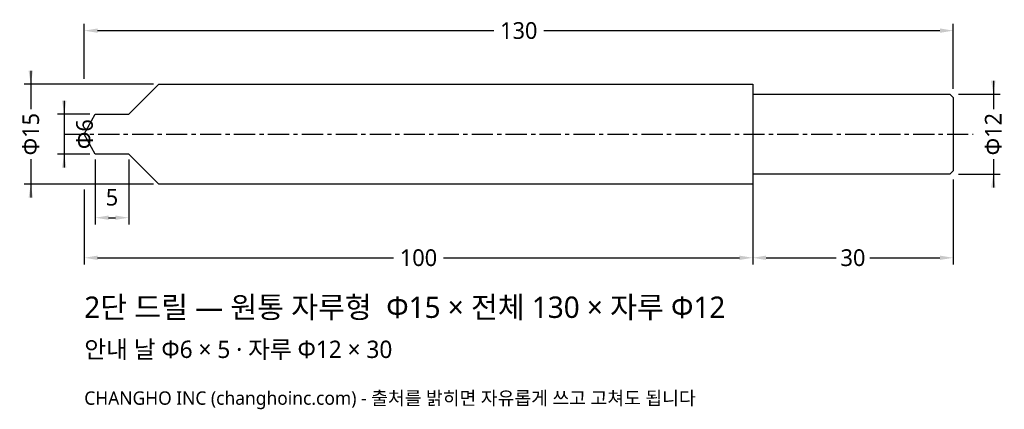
# Model space of a CAD drawing. Header units: millimetres. Extents: x -10 to 138, y -41 to 17.
import ezdxf

# ---------------------------------------------------------------- set-up
doc = ezdxf.new("R2010")
doc.units = ezdxf.units.MM
doc.linetypes.add('CENTER', pattern=[5.08, 3.175, -0.635, 0.635, -0.635])
for name, color, linetype in [('문자', 7, 'CONTINUOUS'), ('외형선', 7, 'CONTINUOUS'), ('중심선', 1, 'CENTER'), ('치수', 4, 'CONTINUOUS')]:
    doc.layers.add(name, color=color, linetype=linetype)
doc.styles.add('CH_KOR', font='malgun.ttf')
doc.dimstyles.new('CH_DIM', dxfattribs={"dimtxt": 2.5, "dimasz": 2, "dimexe": 1, "dimexo": 0.8, "dimgap": 0.8, "dimtad": 1, "dimdec": 1, "dimdsep": 46, "dimtxsty": 'CH_KOR', "dimcen": 2.5, "dimclrd": 4, "dimclre": 4, "dimclrt": 4, "dimazin": 3, "dimtfac": 1, "dimtmove": 0, "dimatfit": 3})

# ---------------------------------------------------------------- blocks, each defined once
blk = doc.blocks.new('_CLOSEDFILLED')
at = {"color": 0, "linetype": 'BYBLOCK'}
blk.add_solid([(-1, 0.164), (0, 0), (-1, -0.164)], dxfattribs=at)
blk = doc.blocks.new('*D1')
at = {"color": 4}
for p, q in [((-8, 9.5), (-8, 3.75)), ((10.35, 7.5), (-9, 7.5)), ((-8, -3.75), (-8, -9.5)), ((10.35, -7.5), (-9, -7.5))]:
    blk.add_line(p, q, dxfattribs=at)
at = {"layer": 'Defpoints'}
for p in [(-8, 7.5), (11.15, 7.5), (11.15, -7.5)]:
    blk.add_point(p, dxfattribs=at)
at = {"layer": '치수', "color": 4, "xscale": 2, "yscale": 2}
for p, rotation in [((-8, 7.5), 270), ((-8, -7.5), 90)]:
    blk.add_blockref('_CLOSEDFILLED', p, dxfattribs=dict(at, rotation=rotation))
at = {"layer": '치수', "color": 4, "insert": (-8, 0), "char_height": 2.5, "attachment_point": 5, "rotation": 90, "style": 'CH_KOR'}
blk.add_mtext('Φ15', dxfattribs=at)
blk = doc.blocks.new('*D2')
at = {"color": 4}
for p, q in [((-3, 5), (-3, -5)), ((0.85, 3), (-4, 3)), ((0.85, -3), (-4, -3))]:
    blk.add_line(p, q, dxfattribs=at)
at = {"layer": 'Defpoints'}
for p in [(-3, 3), (1.65, 3), (1.65, -3)]:
    blk.add_point(p, dxfattribs=at)
at = {"layer": '치수', "color": 4, "xscale": 2, "yscale": 2}
for p, rotation in [((-3, 3), 270), ((-3, -3), 90)]:
    blk.add_blockref('_CLOSEDFILLED', p, dxfattribs=dict(at, rotation=rotation))
at = {"layer": '치수', "color": 4, "insert": (0.05, 0), "char_height": 2.5, "attachment_point": 5, "rotation": 90, "style": 'CH_KOR'}
blk.add_mtext('Φ6', dxfattribs=at)
blk = doc.blocks.new('*D3')
at = {"color": 4}
for p, q in [((1.65, -3.8), (1.65, -13.5)), ((6.65, -3.8), (6.65, -13.5)), ((3.65, -12.5), (4.65, -12.5))]:
    blk.add_line(p, q, dxfattribs=at)
at = {"layer": 'Defpoints'}
for p in [(1.65, -3), (6.65, -3), (1.65, -12.5)]:
    blk.add_point(p, dxfattribs=at)
at = {"layer": '치수', "color": 4, "xscale": 2, "yscale": 2, "rotation": 180}
blk.add_blockref('_CLOSEDFILLED', (1.65, -12.5), dxfattribs=at)
at = {"layer": '치수', "color": 4, "xscale": 2, "yscale": 2}
blk.add_blockref('_CLOSEDFILLED', (6.65, -12.5), dxfattribs=at)
at = {"layer": '치수', "color": 4, "insert": (4.15, -9.45), "char_height": 2.5, "attachment_point": 5, "style": 'CH_KOR'}
blk.add_mtext('5', dxfattribs=at)
blk = doc.blocks.new('*D4')
at = {"color": 4}
for p, q in [((136, 8), (136, 3.75)), ((130.8, 6), (137, 6)), ((136, -3.75), (136, -8)), ((130.8, -6), (137, -6))]:
    blk.add_line(p, q, dxfattribs=at)
at = {"layer": 'Defpoints'}
for p in [(130, 6), (136, 6), (130, -6)]:
    blk.add_point(p, dxfattribs=at)
at = {"layer": '치수', "color": 4, "xscale": 2, "yscale": 2}
for p, rotation in [((136, 6), 270), ((136, -6), 90)]:
    blk.add_blockref('_CLOSEDFILLED', p, dxfattribs=dict(at, rotation=rotation))
at = {"layer": '치수', "color": 4, "insert": (136, 0), "char_height": 2.5, "attachment_point": 5, "rotation": 90, "style": 'CH_KOR'}
blk.add_mtext('Φ12', dxfattribs=at)
blk = doc.blocks.new('*D5')
at = {"color": 4}
for p, q in [((0, -8.3), (0, -19.5)), ((100, -8.3), (100, -19.5)), ((2, -18.5), (46.25, -18.5)), ((53.75, -18.5), (98, -18.5))]:
    blk.add_line(p, q, dxfattribs=at)
at = {"layer": 'Defpoints'}
for p in [(0, -7.5), (100, -7.5), (0, -18.5)]:
    blk.add_point(p, dxfattribs=at)
at = {"layer": '치수', "color": 4, "xscale": 2, "yscale": 2, "rotation": 180}
blk.add_blockref('_CLOSEDFILLED', (0, -18.5), dxfattribs=at)
at = {"layer": '치수', "color": 4, "xscale": 2, "yscale": 2}
blk.add_blockref('_CLOSEDFILLED', (100, -18.5), dxfattribs=at)
at = {"layer": '치수', "color": 4, "insert": (50, -18.5), "char_height": 2.5, "attachment_point": 5, "style": 'CH_KOR'}
blk.add_mtext('100', dxfattribs=at)
blk = doc.blocks.new('*D6')
at = {"color": 4}
for p, q in [((100, -6.8), (100, -19.5)), ((130, -6.8), (130, -19.5)), ((102, -18.5), (112.5, -18.5)), ((117.5, -18.5), (128, -18.5))]:
    blk.add_line(p, q, dxfattribs=at)
at = {"layer": 'Defpoints'}
for p in [(100, -6), (130, -6), (100, -18.5)]:
    blk.add_point(p, dxfattribs=at)
at = {"layer": '치수', "color": 4, "xscale": 2, "yscale": 2, "rotation": 180}
blk.add_blockref('_CLOSEDFILLED', (100, -18.5), dxfattribs=at)
at = {"layer": '치수', "color": 4, "xscale": 2, "yscale": 2}
blk.add_blockref('_CLOSEDFILLED', (130, -18.5), dxfattribs=at)
at = {"layer": '치수', "color": 4, "insert": (115, -18.5), "char_height": 2.5, "attachment_point": 5, "style": 'CH_KOR'}
blk.add_mtext('30', dxfattribs=at)
blk = doc.blocks.new('*D7')
at = {"color": 4}
for p, q in [((0, 8.3), (0, 16.5)), ((130, 6.8), (130, 16.5)), ((2, 15.5), (61.25, 15.5)), ((68.75, 15.5), (128, 15.5))]:
    blk.add_line(p, q, dxfattribs=at)
at = {"layer": 'Defpoints'}
for p in [(0, 15.5), (0, 7.5), (130, 6)]:
    blk.add_point(p, dxfattribs=at)
at = {"layer": '치수', "color": 4, "xscale": 2, "yscale": 2, "rotation": 180}
blk.add_blockref('_CLOSEDFILLED', (0, 15.5), dxfattribs=at)
at = {"layer": '치수', "color": 4, "xscale": 2, "yscale": 2}
blk.add_blockref('_CLOSEDFILLED', (130, 15.5), dxfattribs=at)
at = {"layer": '치수', "color": 4, "insert": (65, 15.5), "char_height": 2.5, "attachment_point": 5, "style": 'CH_KOR'}
blk.add_mtext('130', dxfattribs=at)

msp = doc.modelspace()

# ---------------------------------------------------------------- linework, layer by layer
at = {"layer": '외형선'}
msp.add_line((100, 6), (100, -6), dxfattribs=at)
msp.add_lwpolyline([(0, 0), (1.65, 3), (6.65, 3), (11.15, 7.5), (100, 7.5), (100, 6), (129.5, 6), (130, 5.5), (130, -5.5), (129.5, -6), (100, -6), (100, -7.5), (11.15, -7.5), (6.65, -3), (1.65, -3), (0, 0)], close=True, dxfattribs=at)
at = {"layer": '중심선'}
msp.add_line((-3, 0), (133, 0), dxfattribs=at)

# ---------------------------------------------------------------- texts
at = {"layer": '문자', "style": 'CH_KOR'}
for s, height, p in [('2단 드릴 — 원통 자루형  Φ15 × 전체 130 × 자루 Φ12', 3.2, (0, -27.5)), ('안내 날 Φ6 × 5 · 자루 Φ12 × 30', 2.6, (0, -33.5)), ('CHANGHO INC (changhoinc.com) - 출처를 밝히면 자유롭게 쓰고 고쳐도 됩니다', 2, (0, -40.5))]:
    msp.add_text(s, height=height, dxfattribs=at).set_placement(p)

# ---------------------------------------------------------------- dimensions: what is measured, and where the dimension line sits
at = {"layer": '치수'}
for base, p1, p2, text, picture, middle in [((0, 15.5), (0, 7.5), (130, 6), '130', '*D7', (65, 15.5)), ((1.65, -12.5), (1.65, -3), (6.65, -3), '5', '*D3', (4.15, -9.45)), ((100, -18.5), (100, -6), (130, -6), '30', '*D6', (115, -18.5)), ((0, -18.5), (0, -7.5), (100, -7.5), '100', '*D5', (50, -18.5))]:
    dim = msp.add_linear_dim(base=base, p1=p1, p2=p2, text=text, dimstyle='CH_DIM', dxfattribs=at)
    dim.commit()
    dim.dimension.update_dxf_attribs({"geometry": picture, "text_midpoint": middle})
for base, p1, p2, text, picture, middle in [((-8, 7.5), (11.15, 7.5), (11.15, -7.5), 'Φ15', '*D1', (-8, 0)), ((136, 6), (130, 6), (130, -6), 'Φ12', '*D4', (136, 0)), ((-3, 3), (1.65, 3), (1.65, -3), 'Φ6', '*D2', (0.05, 0))]:
    dim = msp.add_linear_dim(base=base, p1=p1, p2=p2, angle=90, text=text, dimstyle='CH_DIM', dxfattribs=at)
    dim.commit()
    dim.dimension.update_dxf_attribs({"geometry": picture, "text_midpoint": middle})

doc.saveas('drawing.dxf')
